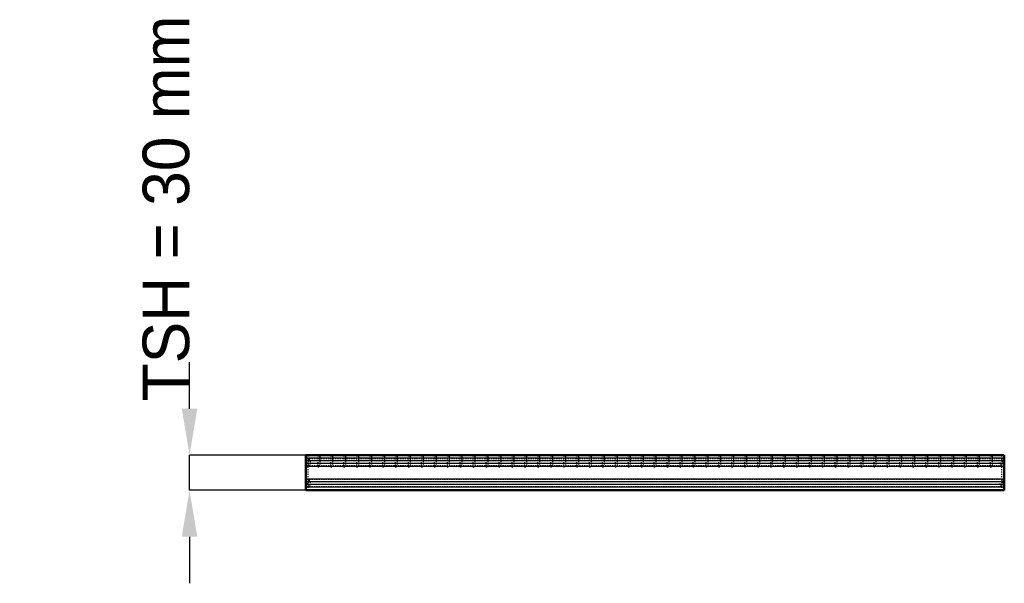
# Model space of a CAD drawing. Header units: millimetres. Extents: x -546 to 300, y -80 to 404.
import ezdxf

# ---------------------------------------------------------------- set-up
doc = ezdxf.new("R2010")
doc.units = ezdxf.units.MM
doc.linetypes.add('Dashed', pattern=[2, 1, -1])
for name, color, linetype, lineweight in [('2d ConnectionPoints', 7, 'Continuous', 50), ('AM_0', 7, 'Continuous', 50), ('AM_4', 3, 'Continuous', 25), ('AM_5', 3, 'Continuous', 25), ('AM_9', 6, 'Dashed', 25)]:
    doc.layers.add(name, color=color, linetype=linetype, lineweight=lineweight)
doc.dimstyles.new('ISO-25', dxfattribs={"dimtxt": 2.5, "dimasz": 2.5, "dimexe": 1.25, "dimexo": 0.625, "dimtad": 1, "dimtxsty": 'Standard', "dimcen": 2.5, "dimadec": 0, "dimazin": 0, "dimtfac": 1, "dimtmove": 0, "dimatfit": 3, "dimfxl": 1, "dimarcsym": 0})

# ---------------------------------------------------------------- blocks, each defined once
blk = doc.blocks.new('1_wti5cqbfft0mvp60jfijt8htg________0_in_LPPX42230331121160010003500_0')
at = {"layer": 'AM_9'}
for p, q in [((298, 27.06), (298, 30)), ((298, 9.06), (298, 20.94)), ((298, 0), (298, 2.94))]:
    blk.add_line(p, q, dxfattribs=at)
for centre, radius, start, end in [((299.42, 24), 3.37, 114.92079, 245.07921), ((296.9, 27.25), 3.1, 312.38874, 360), ((299.9, 23.96), 1.35, 132.38875, 227.61126), ((296.9, 20.67), 3.1, 360, 47.61126), ((299.42, 6), 3.37, 114.92079, 245.07921), ((296.9, 9.33), 3.1, 312.38874, 0), ((299.9, 6.04), 1.35, 132.38875, 227.61126), ((296.9, 2.75), 3.1, 360, 47.61126)]:
    blk.add_arc(centre, radius, start, end, dxfattribs=at)
blk = doc.blocks.new('2_3136qxuyb0ejesiw5svqwdlie________0_in_LPPX42230331121160010003500_0')
at = {"layer": 'AM_0'}
for p, q in [((300, 30), (-300, 30)), ((-300, 30), (-300, 0)), ((300, 30), (300, 0)), ((300, 0), (-300, 0))]:
    blk.add_line(p, q, dxfattribs=at)
at = {"layer": 'AM_4'}
for p, q in [((300, 27.45), (-300, 27.45)), ((300, 25.1), (-300, 25.1)), ((300, 22.82), (-300, 22.82)), ((300, 20.47), (-300, 20.47)), ((300, 9.53), (-300, 9.53)), ((300, 7.18), (-300, 7.18)), ((300, 4.9), (-300, 4.9)), ((300, 2.55), (-300, 2.55))]:
    blk.add_line(p, q, dxfattribs=at)
at = {"layer": 'AM_9'}
for p, q in [((300, 27.06), (-300, 27.06)), ((300, 20.94), (-300, 20.94)), ((300, 9.06), (-300, 9.06)), ((300, 2.94), (-300, 2.94))]:
    blk.add_line(p, q, dxfattribs=at)
blk = doc.blocks.new('3_aaa0baeozkbi20efa0kqoybxf________0_in_LPPX42230331121160010003500_0')
at = {"layer": 'AM_9'}
for p, q in [((-289.86, 30), (-289.86, 20)), ((-287.86, 20), (-287.86, 30)), ((-289.86, 20), (-287.86, 20))]:
    blk.add_line(p, q, dxfattribs=at)
blk = doc.blocks.new('4_5xuq9fbpj1jjtahgykygcarzo________0_in_LPPX42230331121160010003500_0')
at = {"layer": 'AM_9'}
for p, q in [((-278.75, 30), (-278.75, 20)), ((-276.75, 20), (-276.75, 30)), ((-278.75, 20), (-276.75, 20))]:
    blk.add_line(p, q, dxfattribs=at)
blk = doc.blocks.new('5_s0xvn4c5ltscywwbsehiiqa4j________0_in_LPPX42230331121160010003500_0')
at = {"layer": 'AM_9'}
for p, q in [((-267.64, 30), (-267.64, 20)), ((-265.64, 20), (-265.64, 30)), ((-267.64, 20), (-265.64, 20))]:
    blk.add_line(p, q, dxfattribs=at)
blk = doc.blocks.new('6_43ui62mvdp4hwiya2jvz3yn4j________0_in_LPPX42230331121160010003500_0')
at = {"layer": 'AM_9'}
for p, q in [((-256.53, 30), (-256.53, 20)), ((-254.53, 20), (-254.53, 30)), ((-256.53, 20), (-254.53, 20))]:
    blk.add_line(p, q, dxfattribs=at)
blk = doc.blocks.new('7_9nduhawyw8kqa9pjld4selbab________0_in_LPPX42230331121160010003500_0')
at = {"layer": 'AM_9'}
for p, q in [((-245.42, 30), (-245.42, 20)), ((-243.42, 20), (-243.42, 30)), ((-245.42, 20), (-243.42, 20))]:
    blk.add_line(p, q, dxfattribs=at)
blk = doc.blocks.new('8_9zgvod1pevvzfojma3qz1r94k________0_in_LPPX42230331121160010003500_0')
at = {"layer": 'AM_9'}
for p, q in [((-234.31, 30), (-234.31, 20)), ((-232.31, 20), (-232.31, 30)), ((-234.31, 20), (-232.31, 20))]:
    blk.add_line(p, q, dxfattribs=at)
blk = doc.blocks.new('9_0yl9tb6oz8ak1nu9lda7xs2pj________0_in_LPPX42230331121160010003500_0')
at = {"layer": 'AM_9'}
for p, q in [((-223.2, 30), (-223.2, 20)), ((-221.2, 20), (-221.2, 30)), ((-223.2, 20), (-221.2, 20))]:
    blk.add_line(p, q, dxfattribs=at)
blk = doc.blocks.new('10_71oytntotdhf1ms6o5y59oulp________0_in_LPPX42230331121160010003500_0')
at = {"layer": 'AM_9'}
for p, q in [((-212.09, 30), (-212.09, 20)), ((-210.09, 20), (-210.09, 30)), ((-212.09, 20), (-210.09, 20))]:
    blk.add_line(p, q, dxfattribs=at)
blk = doc.blocks.new('11_szdjk7r9hw9vbc3f08xqlyhii________0_in_LPPX42230331121160010003500_0')
at = {"layer": 'AM_9'}
for p, q in [((-200.98, 30), (-200.98, 20)), ((-198.98, 20), (-198.98, 30)), ((-200.98, 20), (-198.98, 20))]:
    blk.add_line(p, q, dxfattribs=at)
blk = doc.blocks.new('12_jdsihibuwuwgi4j00vgmd6qii________0_in_LPPX42230331121160010003500_0')
at = {"layer": 'AM_9'}
for p, q in [((-189.87, 30), (-189.87, 20)), ((-187.87, 20), (-187.87, 30)), ((-189.87, 20), (-187.87, 20))]:
    blk.add_line(p, q, dxfattribs=at)
blk = doc.blocks.new('13_3qnsocnvucg0lk49lrztqpjhq________0_in_LPPX42230331121160010003500_0')
at = {"layer": 'AM_9'}
for p, q in [((-178.76, 30), (-178.76, 20)), ((-176.76, 20), (-176.76, 30)), ((-178.76, 20), (-176.76, 20))]:
    blk.add_line(p, q, dxfattribs=at)
blk = doc.blocks.new('14_tnsa1r45atw9ocssjh7s7tb2e________0_in_LPPX42230331121160010003500_0')
at = {"layer": 'AM_9'}
for p, q in [((-167.65, 30), (-167.65, 20)), ((-165.65, 20), (-165.65, 30)), ((-167.65, 20), (-165.65, 20))]:
    blk.add_line(p, q, dxfattribs=at)
blk = doc.blocks.new('15_a9dkfs87zmqkp0as3f0vf1x5e________0_in_LPPX42230331121160010003500_0')
at = {"layer": 'AM_9'}
for p, q in [((-156.54, 30), (-156.54, 20)), ((-154.54, 20), (-154.54, 30)), ((-156.54, 20), (-154.54, 20))]:
    blk.add_line(p, q, dxfattribs=at)
blk = doc.blocks.new('16_niks635fp8rcai3zu1p6nua1h________0_in_LPPX42230331121160010003500_0')
at = {"layer": 'AM_9'}
for p, q in [((-145.43, 30), (-145.43, 20)), ((-143.43, 20), (-143.43, 30)), ((-145.43, 20), (-143.43, 20))]:
    blk.add_line(p, q, dxfattribs=at)
blk = doc.blocks.new('17_xr7gucomwzgbt0z0eep3v58nq________0_in_LPPX42230331121160010003500_0')
at = {"layer": 'AM_9'}
for p, q in [((-134.32, 30), (-134.32, 20)), ((-132.32, 20), (-132.32, 30)), ((-134.32, 20), (-132.32, 20))]:
    blk.add_line(p, q, dxfattribs=at)
blk = doc.blocks.new('18_x6a3xf6pjac19x6o2sfwcxvft________0_in_LPPX42230331121160010003500_0')
at = {"layer": 'AM_9'}
for p, q in [((-123.21, 30), (-123.21, 20)), ((-121.21, 20), (-121.21, 30)), ((-123.21, 20), (-121.21, 20))]:
    blk.add_line(p, q, dxfattribs=at)
blk = doc.blocks.new('19_s0ecwxfqdr6lk84c4cvvctdzh________0_in_LPPX42230331121160010003500_0')
at = {"layer": 'AM_9'}
for p, q in [((-112.1, 30), (-112.1, 20)), ((-110.1, 20), (-110.1, 30)), ((-112.1, 20), (-110.1, 20))]:
    blk.add_line(p, q, dxfattribs=at)
blk = doc.blocks.new('20_poh7ndjwo1lup7ynhhvchf22n________0_in_LPPX42230331121160010003500_0')
at = {"layer": 'AM_9'}
for p, q in [((-100.99, 30), (-100.99, 20)), ((-98.99, 20), (-98.99, 30)), ((-100.99, 20), (-98.99, 20))]:
    blk.add_line(p, q, dxfattribs=at)
blk = doc.blocks.new('21_g4l9kjwwpui3t5qerqs859qgg________0_in_LPPX42230331121160010003500_0')
at = {"layer": 'AM_9'}
for p, q in [((-89.88, 30), (-89.88, 20)), ((-87.88, 20), (-87.88, 30)), ((-89.88, 20), (-87.88, 20))]:
    blk.add_line(p, q, dxfattribs=at)
blk = doc.blocks.new('22_tak3qyly62z5xolxactt9lksk________0_in_LPPX42230331121160010003500_0')
at = {"layer": 'AM_9'}
for p, q in [((-78.77, 30), (-78.77, 20)), ((-76.77, 20), (-76.77, 30)), ((-78.77, 20), (-76.77, 20))]:
    blk.add_line(p, q, dxfattribs=at)
blk = doc.blocks.new('23_ljw8qfqoer2c0lygr8g47ly5a________0_in_LPPX42230331121160010003500_0')
at = {"layer": 'AM_9'}
for p, q in [((-67.66, 30), (-67.66, 20)), ((-65.66, 20), (-65.66, 30)), ((-67.66, 20), (-65.66, 20))]:
    blk.add_line(p, q, dxfattribs=at)
blk = doc.blocks.new('24_nihm9tuqw97afzxwsqasa7jzt________0_in_LPPX42230331121160010003500_0')
at = {"layer": 'AM_9'}
for p, q in [((-56.55, 30), (-56.55, 20)), ((-54.55, 20), (-54.55, 30)), ((-56.55, 20), (-54.55, 20))]:
    blk.add_line(p, q, dxfattribs=at)
blk = doc.blocks.new('25_upw8jzftnlw87mo4oq15mmkpa________0_in_LPPX42230331121160010003500_0')
at = {"layer": 'AM_9'}
for p, q in [((-45.44, 30), (-45.44, 20)), ((-43.44, 20), (-43.44, 30)), ((-45.44, 20), (-43.44, 20))]:
    blk.add_line(p, q, dxfattribs=at)
blk = doc.blocks.new('26_2xpnnldkfthkl2ln9c0hpkdil________0_in_LPPX42230331121160010003500_0')
at = {"layer": 'AM_9'}
for p, q in [((-34.33, 30), (-34.33, 20)), ((-32.33, 20), (-32.33, 30)), ((-34.33, 20), (-32.33, 20))]:
    blk.add_line(p, q, dxfattribs=at)
blk = doc.blocks.new('27_6ap4xpeq4x4157fyx543m9kpd________0_in_LPPX42230331121160010003500_0')
at = {"layer": 'AM_9'}
for p, q in [((-23.22, 30), (-23.22, 20)), ((-21.22, 20), (-21.22, 30)), ((-23.22, 20), (-21.22, 20))]:
    blk.add_line(p, q, dxfattribs=at)
blk = doc.blocks.new('28_zndb5o0776hzjmfrcfmx1pitd________0_in_LPPX42230331121160010003500_0')
at = {"layer": 'AM_9'}
for p, q in [((-12.11, 30), (-12.11, 20)), ((-10.11, 20), (-10.11, 30)), ((-12.11, 20), (-10.11, 20))]:
    blk.add_line(p, q, dxfattribs=at)
blk = doc.blocks.new('29_z1tpsp2df00vrwcdo6n7p3xbj________0_in_LPPX42230331121160010003500_0')
at = {"layer": 'AM_9'}
for p, q in [((-1, 30), (-1, 20)), ((1, 20), (1, 30)), ((-1, 20), (1, 20))]:
    blk.add_line(p, q, dxfattribs=at)
blk = doc.blocks.new('30_3rzd7rg8dh0e5ds716tqf9l1e________0_in_LPPX42230331121160010003500_0')
at = {"layer": 'AM_9'}
for p, q in [((10.11, 30), (10.11, 20)), ((12.11, 20), (12.11, 30)), ((10.11, 20), (12.11, 20))]:
    blk.add_line(p, q, dxfattribs=at)
blk = doc.blocks.new('31_cejiie2jvvigwla1dyj9o56wt________0_in_LPPX42230331121160010003500_0')
at = {"layer": 'AM_9'}
for p, q in [((21.22, 30), (21.22, 20)), ((23.22, 20), (23.22, 30)), ((21.22, 20), (23.22, 20))]:
    blk.add_line(p, q, dxfattribs=at)
blk = doc.blocks.new('32_5r72ttqz0stl1ck5fck7otbbj________0_in_LPPX42230331121160010003500_0')
at = {"layer": 'AM_9'}
for p, q in [((32.33, 30), (32.33, 20)), ((34.33, 20), (34.33, 30)), ((32.33, 20), (34.33, 20))]:
    blk.add_line(p, q, dxfattribs=at)
blk = doc.blocks.new('33_ttfwv3xupaqtwxftzxfepwnko________0_in_LPPX42230331121160010003500_0')
at = {"layer": 'AM_9'}
for p, q in [((43.44, 30), (43.44, 20)), ((45.44, 20), (45.44, 30)), ((43.44, 20), (45.44, 20))]:
    blk.add_line(p, q, dxfattribs=at)
blk = doc.blocks.new('34_f4rd3buwz99efs9fiij6zorji________0_in_LPPX42230331121160010003500_0')
at = {"layer": 'AM_9'}
for p, q in [((54.55, 30), (54.55, 20)), ((56.55, 20), (56.55, 30)), ((54.55, 20), (56.55, 20))]:
    blk.add_line(p, q, dxfattribs=at)
blk = doc.blocks.new('35_phx4wckukc8wtvtpsc22w0omg________0_in_LPPX42230331121160010003500_0')
at = {"layer": 'AM_9'}
for p, q in [((65.66, 30), (65.66, 20)), ((67.66, 20), (67.66, 30)), ((65.66, 20), (67.66, 20))]:
    blk.add_line(p, q, dxfattribs=at)
blk = doc.blocks.new('36_sexia2wyhw8q4jbvkpdb4720l________0_in_LPPX42230331121160010003500_0')
at = {"layer": 'AM_9'}
for p, q in [((76.77, 30), (76.77, 20)), ((78.77, 20), (78.77, 30)), ((76.77, 20), (78.77, 20))]:
    blk.add_line(p, q, dxfattribs=at)
blk = doc.blocks.new('37_f63yetvljjcn7ctus7uam2kpf________0_in_LPPX42230331121160010003500_0')
at = {"layer": 'AM_9'}
for p, q in [((87.88, 30), (87.88, 20)), ((89.88, 20), (89.88, 30)), ((87.88, 20), (89.88, 20))]:
    blk.add_line(p, q, dxfattribs=at)
blk = doc.blocks.new('38_bhrqnc0b5z3nhip4anmuc08w0________0_in_LPPX42230331121160010003500_0')
at = {"layer": 'AM_9'}
for p, q in [((98.99, 30), (98.99, 20)), ((100.99, 20), (100.99, 30)), ((98.99, 20), (100.99, 20))]:
    blk.add_line(p, q, dxfattribs=at)
blk = doc.blocks.new('39_qjw9semab9qyp7ivf2ot497tl________0_in_LPPX42230331121160010003500_0')
at = {"layer": 'AM_9'}
for p, q in [((110.1, 30), (110.1, 20)), ((112.1, 20), (112.1, 30)), ((110.1, 20), (112.1, 20))]:
    blk.add_line(p, q, dxfattribs=at)
blk = doc.blocks.new('40_1d3dth550mntddfqudk6d5khi________0_in_LPPX42230331121160010003500_0')
at = {"layer": 'AM_9'}
for p, q in [((121.21, 30), (121.21, 20)), ((123.21, 20), (123.21, 30)), ((121.21, 20), (123.21, 20))]:
    blk.add_line(p, q, dxfattribs=at)
blk = doc.blocks.new('41_847wb3b85lhffeg0lw9a3b6nc________0_in_LPPX42230331121160010003500_0')
at = {"layer": 'AM_9'}
for p, q in [((132.32, 30), (132.32, 20)), ((134.32, 20), (134.32, 30)), ((132.32, 20), (134.32, 20))]:
    blk.add_line(p, q, dxfattribs=at)
blk = doc.blocks.new('42_m2eiqdgk8a0k42jgdwtih2qkh________0_in_LPPX42230331121160010003500_0')
at = {"layer": 'AM_9'}
for p, q in [((143.43, 30), (143.43, 20)), ((145.43, 20), (145.43, 30)), ((143.43, 20), (145.43, 20))]:
    blk.add_line(p, q, dxfattribs=at)
blk = doc.blocks.new('43_1tjxe192qytpan2art8enuh5e________0_in_LPPX42230331121160010003500_0')
at = {"layer": 'AM_9'}
for p, q in [((154.54, 30), (154.54, 20)), ((156.54, 20), (156.54, 30)), ((154.54, 20), (156.54, 20))]:
    blk.add_line(p, q, dxfattribs=at)
blk = doc.blocks.new('44_7ync4bjy72dknfen5i54dqxfu________0_in_LPPX42230331121160010003500_0')
at = {"layer": 'AM_9'}
for p, q in [((165.65, 30), (165.65, 20)), ((167.65, 20), (167.65, 30)), ((165.65, 20), (167.65, 20))]:
    blk.add_line(p, q, dxfattribs=at)
blk = doc.blocks.new('45_0bik1dxu565haz7y7e4coclob________0_in_LPPX42230331121160010003500_0')
at = {"layer": 'AM_9'}
for p, q in [((176.76, 30), (176.76, 20)), ((178.76, 20), (178.76, 30)), ((176.76, 20), (178.76, 20))]:
    blk.add_line(p, q, dxfattribs=at)
blk = doc.blocks.new('46_75zn6jtzwwjresam8m2wnq2kd________0_in_LPPX42230331121160010003500_0')
at = {"layer": 'AM_9'}
for p, q in [((187.87, 30), (187.87, 20)), ((189.87, 20), (189.87, 30)), ((187.87, 20), (189.87, 20))]:
    blk.add_line(p, q, dxfattribs=at)
blk = doc.blocks.new('47_7dzbtk0a0vkqhgmgrmbtmgxtq________0_in_LPPX42230331121160010003500_0')
at = {"layer": 'AM_9'}
for p, q in [((198.98, 30), (198.98, 20)), ((200.98, 20), (200.98, 30)), ((198.98, 20), (200.98, 20))]:
    blk.add_line(p, q, dxfattribs=at)
blk = doc.blocks.new('48_q2t0gnxo9wlmyyu6u502b5n3c________0_in_LPPX42230331121160010003500_0')
at = {"layer": 'AM_9'}
for p, q in [((210.09, 30), (210.09, 20)), ((212.09, 20), (212.09, 30)), ((210.09, 20), (212.09, 20))]:
    blk.add_line(p, q, dxfattribs=at)
blk = doc.blocks.new('49_rylrsegmjyrd89z1oo3xrt20l________0_in_LPPX42230331121160010003500_0')
at = {"layer": 'AM_9'}
for p, q in [((221.2, 30), (221.2, 20)), ((223.2, 20), (223.2, 30)), ((221.2, 20), (223.2, 20))]:
    blk.add_line(p, q, dxfattribs=at)
blk = doc.blocks.new('50_0kmcubk9dgk6x8ipn5ro2ypxq________0_in_LPPX42230331121160010003500_0')
at = {"layer": 'AM_9'}
for p, q in [((232.31, 30), (232.31, 20)), ((234.31, 20), (234.31, 30)), ((232.31, 20), (234.31, 20))]:
    blk.add_line(p, q, dxfattribs=at)
blk = doc.blocks.new('51_goa5wbya9xfrymvs2kmbwlmli________0_in_LPPX42230331121160010003500_0')
at = {"layer": 'AM_9'}
for p, q in [((243.42, 30), (243.42, 20)), ((245.42, 20), (245.42, 30)), ((243.42, 20), (245.42, 20))]:
    blk.add_line(p, q, dxfattribs=at)
blk = doc.blocks.new('52_1g5rznohx6nq0m9dfz19i0y3c________0_in_LPPX42230331121160010003500_0')
at = {"layer": 'AM_9'}
for p, q in [((254.53, 30), (254.53, 20)), ((256.53, 20), (256.53, 30)), ((254.53, 20), (256.53, 20))]:
    blk.add_line(p, q, dxfattribs=at)
blk = doc.blocks.new('53_c6pjmqqqih6wotl4kfl4jkacw________0_in_LPPX42230331121160010003500_0')
at = {"layer": 'AM_9'}
for p, q in [((265.64, 30), (265.64, 20)), ((267.64, 20), (267.64, 30)), ((265.64, 20), (267.64, 20))]:
    blk.add_line(p, q, dxfattribs=at)
blk = doc.blocks.new('54_gwnaohk2yfbs0b6uvm2c7dtar________0_in_LPPX42230331121160010003500_0')
at = {"layer": 'AM_9'}
for p, q in [((276.75, 30), (276.75, 20)), ((278.75, 20), (278.75, 30)), ((276.75, 20), (278.75, 20))]:
    blk.add_line(p, q, dxfattribs=at)
blk = doc.blocks.new('55_jb6471f36mvmzf0iqc5sfqy0d________0_in_LPPX42230331121160010003500_0')
at = {"layer": 'AM_9'}
for p, q in [((287.86, 30), (287.86, 20)), ((289.86, 20), (289.86, 30)), ((287.86, 20), (289.86, 20))]:
    blk.add_line(p, q, dxfattribs=at)
blk = doc.blocks.new('56_cbe083z7n2gi8wniwpzw5xu2g________0_in_LPPX42230331121160010003500_0')
at = {"layer": 'AM_9'}
for p, q in [((-298, 27.06), (-298, 20.94)), ((298, 27.06), (298, 20.94)), ((-298, 9.06), (-298, 2.94)), ((298, 9.06), (298, 2.94))]:
    blk.add_line(p, q, dxfattribs=at)
blk = doc.blocks.new('57_xhvm8wz2x6xmw5uxwk1ikgqmh________0_in_LPPX42230331121160010003500_0')
at = {"layer": 'AM_9'}
for p, q in [((-298, 27.06), (-298, 30)), ((-298, 9.06), (-298, 20.94)), ((-298, 0), (-298, 2.94))]:
    blk.add_line(p, q, dxfattribs=at)
for centre, radius, start, end in [((-296.9, 27.25), 3.1, 180, 227.61126), ((-299.42, 24), 3.37, 294.92079, 65.07921), ((-296.9, 20.67), 3.1, 132.38874, 180), ((-299.9, 23.96), 1.35, 312.38874, 47.61125), ((-296.9, 9.33), 3.1, 180, 227.61126), ((-299.42, 6), 3.37, 294.92079, 65.07921), ((-296.9, 2.75), 3.1, 132.38874, 180), ((-299.9, 6.04), 1.35, 312.38874, 47.61125)]:
    blk.add_arc(centre, radius, start, end, dxfattribs=at)
blk = doc.blocks.new('*D58')
at = {"layer": 'AM_5', "color": 0, "lineweight": -2}
for p, q in [((-400, 70), (-400, 110)), ((-300, 30), (-400, 30)), ((-400, 0), (-400, 30)), ((-300, 0), (-400, 0)), ((-400, -40), (-400, -80))]:
    blk.add_line(p, q, dxfattribs=at)
at = {"layer": 'AM_5', "color": 0}
for points in [[(-406.67, 70), (-393.33, 70), (-400, 30)], [(-393.33, -40), (-406.67, -40), (-400, 0)]]:
    blk.add_solid(points, dxfattribs=at)
at = {"layer": 'Defpoints', "color": 0}
for p in [(-400, 30), (-300, 30), (-300, 0)]:
    blk.add_point(p, dxfattribs=at)
at = {"layer": 'AM_5', "color": 0, "insert": (-420, 242), "char_height": 40, "attachment_point": 5, "rotation": 90}
blk.add_mtext('TSH = 30 mm', dxfattribs=at)

msp = doc.modelspace()

# ---------------------------------------------------------------- linework, layer by layer
at = {"layer": '2d ConnectionPoints'}
for p in [(-298, 30), (-288.86, 30), (-288.86, 30), (-288.86, 30), (-277.75, 30), (-277.75, 30), (-277.75, 30), (-266.64, 30), (-266.64, 30), (-266.64, 30), (-255.53, 30), (-255.53, 30), (-255.53, 30), (-244.42, 30), (-244.42, 30), (-244.42, 30), (-233.31, 30), (-233.31, 30), (-233.31, 30), (-222.2, 30), (-222.2, 30), (-222.2, 30), (-211.09, 30), (-211.09, 30), (-211.09, 30), (-199.98, 30), (-199.98, 30), (-199.98, 30), (-188.87, 30), (-188.87, 30), (-188.87, 30), (-177.76, 30), (-177.76, 30), (-177.76, 30), (-166.65, 30), (-166.65, 30), (-166.65, 30), (-155.54, 30), (-155.54, 30), (-155.54, 30), (-144.43, 30), (-144.43, 30), (-144.43, 30), (-133.32, 30), (-133.32, 30), (-133.32, 30), (-122.21, 30), (-122.21, 30), (-122.21, 30), (-111.1, 30), (-111.1, 30), (-111.1, 30), (-99.99, 30), (-99.99, 30), (-99.99, 30), (-88.88, 30), (-88.88, 30), (-88.88, 30), (-77.77, 30), (-77.77, 30), (-77.77, 30), (-66.66, 30), (-66.66, 30), (-66.66, 30), (-55.55, 30), (-55.55, 30), (-55.55, 30), (-44.44, 30), (-44.44, 30), (-44.44, 30), (-33.33, 30), (-33.33, 30), (-33.33, 30), (-22.22, 30), (-22.22, 30), (-22.22, 30), (-11.11, 30), (-11.11, 30), (-11.11, 30), (0, 30), (0, 30), (0, 30), (0, 30), (0, 30), (11.11, 30), (11.11, 30), (11.11, 30), (22.22, 30), (22.22, 30), (22.22, 30), (33.33, 30), (33.33, 30), (33.33, 30), (44.44, 30), (44.44, 30), (44.44, 30), (55.55, 30), (55.55, 30), (55.55, 30), (66.66, 30), (66.66, 30), (66.66, 30), (77.77, 30), (77.77, 30), (77.77, 30), (88.88, 30), (88.88, 30), (88.88, 30), (99.99, 30), (99.99, 30), (99.99, 30), (111.1, 30), (111.1, 30), (111.1, 30), (122.21, 30), (122.21, 30), (122.21, 30), (133.32, 30), (133.32, 30), (133.32, 30), (144.43, 30), (144.43, 30), (144.43, 30), (155.54, 30), (155.54, 30), (155.54, 30), (166.65, 30), (166.65, 30), (166.65, 30), (177.76, 30), (177.76, 30), (177.76, 30), (188.87, 30), (188.87, 30), (188.87, 30), (199.98, 30), (199.98, 30), (199.98, 30), (211.09, 30), (211.09, 30), (211.09, 30), (222.2, 30), (222.2, 30), (222.2, 30), (233.31, 30), (233.31, 30), (233.31, 30), (244.42, 30), (244.42, 30), (244.42, 30), (255.53, 30), (255.53, 30), (255.53, 30), (266.64, 30), (266.64, 30), (266.64, 30), (277.75, 30), (277.75, 30), (277.75, 30), (288.86, 30), (288.86, 30), (288.86, 30)]:
    msp.add_point(p, dxfattribs=at)

# ---------------------------------------------------------------- block references
for name in ['2_3136qxuyb0ejesiw5svqwdlie________0_in_LPPX42230331121160010003500_0', '57_xhvm8wz2x6xmw5uxwk1ikgqmh________0_in_LPPX42230331121160010003500_0', '56_cbe083z7n2gi8wniwpzw5xu2g________0_in_LPPX42230331121160010003500_0', '3_aaa0baeozkbi20efa0kqoybxf________0_in_LPPX42230331121160010003500_0', '4_5xuq9fbpj1jjtahgykygcarzo________0_in_LPPX42230331121160010003500_0', '5_s0xvn4c5ltscywwbsehiiqa4j________0_in_LPPX42230331121160010003500_0', '6_43ui62mvdp4hwiya2jvz3yn4j________0_in_LPPX42230331121160010003500_0', '7_9nduhawyw8kqa9pjld4selbab________0_in_LPPX42230331121160010003500_0', '8_9zgvod1pevvzfojma3qz1r94k________0_in_LPPX42230331121160010003500_0', '9_0yl9tb6oz8ak1nu9lda7xs2pj________0_in_LPPX42230331121160010003500_0', '10_71oytntotdhf1ms6o5y59oulp________0_in_LPPX42230331121160010003500_0', '11_szdjk7r9hw9vbc3f08xqlyhii________0_in_LPPX42230331121160010003500_0', '12_jdsihibuwuwgi4j00vgmd6qii________0_in_LPPX42230331121160010003500_0', '13_3qnsocnvucg0lk49lrztqpjhq________0_in_LPPX42230331121160010003500_0', '14_tnsa1r45atw9ocssjh7s7tb2e________0_in_LPPX42230331121160010003500_0', '15_a9dkfs87zmqkp0as3f0vf1x5e________0_in_LPPX42230331121160010003500_0', '16_niks635fp8rcai3zu1p6nua1h________0_in_LPPX42230331121160010003500_0', '17_xr7gucomwzgbt0z0eep3v58nq________0_in_LPPX42230331121160010003500_0', '18_x6a3xf6pjac19x6o2sfwcxvft________0_in_LPPX42230331121160010003500_0', '19_s0ecwxfqdr6lk84c4cvvctdzh________0_in_LPPX42230331121160010003500_0', '20_poh7ndjwo1lup7ynhhvchf22n________0_in_LPPX42230331121160010003500_0', '21_g4l9kjwwpui3t5qerqs859qgg________0_in_LPPX42230331121160010003500_0', '22_tak3qyly62z5xolxactt9lksk________0_in_LPPX42230331121160010003500_0', '23_ljw8qfqoer2c0lygr8g47ly5a________0_in_LPPX42230331121160010003500_0', '24_nihm9tuqw97afzxwsqasa7jzt________0_in_LPPX42230331121160010003500_0', '25_upw8jzftnlw87mo4oq15mmkpa________0_in_LPPX42230331121160010003500_0', '26_2xpnnldkfthkl2ln9c0hpkdil________0_in_LPPX42230331121160010003500_0', '27_6ap4xpeq4x4157fyx543m9kpd________0_in_LPPX42230331121160010003500_0', '28_zndb5o0776hzjmfrcfmx1pitd________0_in_LPPX42230331121160010003500_0', '29_z1tpsp2df00vrwcdo6n7p3xbj________0_in_LPPX42230331121160010003500_0', '30_3rzd7rg8dh0e5ds716tqf9l1e________0_in_LPPX42230331121160010003500_0', '31_cejiie2jvvigwla1dyj9o56wt________0_in_LPPX42230331121160010003500_0', '32_5r72ttqz0stl1ck5fck7otbbj________0_in_LPPX42230331121160010003500_0', '33_ttfwv3xupaqtwxftzxfepwnko________0_in_LPPX42230331121160010003500_0', '34_f4rd3buwz99efs9fiij6zorji________0_in_LPPX42230331121160010003500_0', '35_phx4wckukc8wtvtpsc22w0omg________0_in_LPPX42230331121160010003500_0', '36_sexia2wyhw8q4jbvkpdb4720l________0_in_LPPX42230331121160010003500_0', '37_f63yetvljjcn7ctus7uam2kpf________0_in_LPPX42230331121160010003500_0', '38_bhrqnc0b5z3nhip4anmuc08w0________0_in_LPPX42230331121160010003500_0', '39_qjw9semab9qyp7ivf2ot497tl________0_in_LPPX42230331121160010003500_0', '40_1d3dth550mntddfqudk6d5khi________0_in_LPPX42230331121160010003500_0', '41_847wb3b85lhffeg0lw9a3b6nc________0_in_LPPX42230331121160010003500_0', '42_m2eiqdgk8a0k42jgdwtih2qkh________0_in_LPPX42230331121160010003500_0', '43_1tjxe192qytpan2art8enuh5e________0_in_LPPX42230331121160010003500_0', '44_7ync4bjy72dknfen5i54dqxfu________0_in_LPPX42230331121160010003500_0', '45_0bik1dxu565haz7y7e4coclob________0_in_LPPX42230331121160010003500_0', '46_75zn6jtzwwjresam8m2wnq2kd________0_in_LPPX42230331121160010003500_0', '47_7dzbtk0a0vkqhgmgrmbtmgxtq________0_in_LPPX42230331121160010003500_0', '48_q2t0gnxo9wlmyyu6u502b5n3c________0_in_LPPX42230331121160010003500_0', '49_rylrsegmjyrd89z1oo3xrt20l________0_in_LPPX42230331121160010003500_0', '50_0kmcubk9dgk6x8ipn5ro2ypxq________0_in_LPPX42230331121160010003500_0', '51_goa5wbya9xfrymvs2kmbwlmli________0_in_LPPX42230331121160010003500_0', '52_1g5rznohx6nq0m9dfz19i0y3c________0_in_LPPX42230331121160010003500_0', '53_c6pjmqqqih6wotl4kfl4jkacw________0_in_LPPX42230331121160010003500_0', '54_gwnaohk2yfbs0b6uvm2c7dtar________0_in_LPPX42230331121160010003500_0', '55_jb6471f36mvmzf0iqc5sfqy0d________0_in_LPPX42230331121160010003500_0', '1_wti5cqbfft0mvp60jfijt8htg________0_in_LPPX42230331121160010003500_0']:
    msp.add_blockref(name, (0, 0))

# ---------------------------------------------------------------- dimensions: what is measured, and where the dimension line sits
at = {"layer": 'AM_5'}
dim = msp.add_linear_dim(base=(-400, 30), p1=(-300, 0), p2=(-300, 30), angle=90, text='TSH = 30 mm', dimstyle='ISO-25', override={"dimtxt": 40, "dimasz": 40, "dimexe": 0, "dimexo": 0, "dimgap": 12}, dxfattribs=at)
dim.commit()
dim.dimension.update_dxf_attribs({"geometry": '*D58', "text_midpoint": (-420, 242), "dimtype": 160, "text_rotation": 90})

doc.saveas('drawing.dxf')
